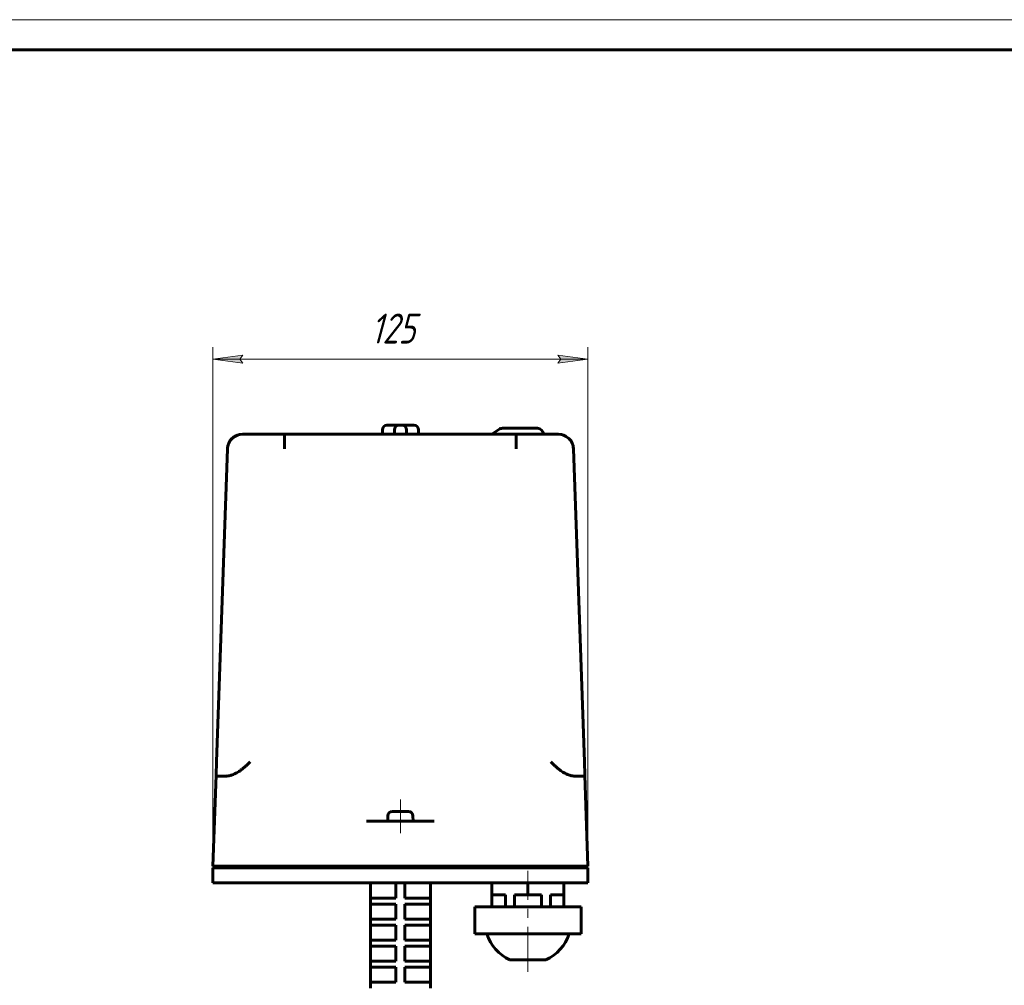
# Model space of a CAD drawing. Header units: millimetres. Extents: x 0 to 594, y 0 to 420.
# Tile 10 of 18: x 266 to 430, y 259 to 420. Entities that reach past the tile are written whole.
import ezdxf

# ---------------------------------------------------------------- set-up
doc = ezdxf.new("R2010")
doc.units = ezdxf.units.MM
for name, pattern in [('K5LT_AXLED', [12, 7.5, -1.5, 1.5, -1.5]), ('K5LT_BASIC', [0]), ('K5LT_THIN', [0])]:
    doc.linetypes.add(name, pattern=pattern)
doc.layers.add('Системный слой', color=7, linetype='Continuous')
doc.layers.add('Системный слой (1)', color=7, linetype='Continuous', true_color=0x6c6c6c)
doc.styles.add('KDIMTEXTSTYLE', font='txt', dxfattribs={"width": 0.96, "oblique": 15, "height": 5})
doc.styles.add('KTEXTSTYLE', font='txt', dxfattribs={"width": 0.96, "height": 5})
doc.dimstyles.new('KDIMSTYLE (0.50)', dxfattribs={"dimtxt": 5, "dimasz": 1, "dimexe": 2, "dimexo": 0, "dimgap": 1, "dimtad": 1, "dimlfac": 2, "dimtxsty": 'KDIMTEXTSTYLE', "dimsah": 1, "dimcen": 0, "dimdle": 1, "dimadec": 0, "dimazin": 0, "dimtfac": 0.667, "dimtmove": 0, "dimatfit": 3, "dimfxl": 1, "dimtvp": 1, "dimtolj": 1, "dimtzin": 0, "dimarcsym": 0})

# ---------------------------------------------------------------- blocks, each defined once
blk = doc.blocks.new('U22')
at = {"layer": 'Системный слой (1)', "color": 143, "linetype": 'K5LT_BASIC', "lineweight": 60, "true_color": 0x33acca}
for p, q in [((301.07, 349.96), (301.05, 349.94)), ((301.08, 349.98), (301.07, 349.96)), ((301.1, 350), (301.08, 349.98)), ((300.53, 348.69), (300.51, 348.48)), ((300.56, 348.9), (300.53, 348.69)), ((300.61, 349.1), (300.56, 348.9))]:
    blk.add_line(p, q, dxfattribs=at)
blk.add_arc((302.6, 349.12), 1.67, 118.8005, 120.9066, dxfattribs=at)
blk = doc.blocks.new('U23')
at = {"layer": 'Системный слой (1)', "color": 143, "linetype": 'K5LT_BASIC', "lineweight": 60, "true_color": 0x33acca}
for p, q in [((355.65, 350.89), (356.1, 350.85)), ((356.1, 350.85), (356.52, 350.74)), ((356.52, 350.74), (356.93, 350.55)), ((357.37, 350.21), (357.46, 350.13)), ((357.46, 350.13), (357.54, 350.04)), ((357.54, 350.04), (357.62, 349.94)), ((358.05, 349.12), (358.1, 348.91)), ((358.1, 348.91), (358.14, 348.7)), ((358.14, 348.7), (358.15, 348.48))]:
    blk.add_line(p, q, dxfattribs=at)
blk = doc.blocks.new('U24')
at = {"layer": 'Системный слой (1)', "color": 143, "linetype": 'K5LT_BASIC', "lineweight": 60, "true_color": 0x33acca}
for p, q in [((301.25, 350.17), (301.1, 350)), ((301.42, 350.32), (301.25, 350.17)), ((301.6, 350.45), (301.42, 350.32)), ((302.18, 350.75), (301.79, 350.58)), ((302.59, 350.86), (302.18, 350.75)), ((303.01, 350.89), (302.59, 350.86))]:
    blk.add_line(p, q, dxfattribs=at)
blk = doc.blocks.new('U25')
at = {"layer": 'Системный слой (1)', "color": 143, "linetype": 'K5LT_BASIC', "lineweight": 60, "true_color": 0x33acca}
for p, q in [((329.33, 288.04), (328, 288.04)), ((330.67, 288.04), (329.33, 288.04))]:
    blk.add_line(p, q, dxfattribs=at)
blk = doc.blocks.new('D8')
at = {"layer": 'Системный слой (1)'}
for points in [[(303.08, 362.77), (302.58, 363.43), (303.08, 364.09), (298.08, 363.43)], [(355.58, 362.77), (360.58, 363.43), (355.58, 364.09), (356.08, 363.43)]]:
    blk.add_hatch(color=7, dxfattribs=at).paths.add_polyline_path(points)
at = {"layer": 'Системный слой (1)', "color": 7, "linetype": 'K5LT_THIN', "lineweight": 18, "true_color": 0xffffff}
for p, q in [((298.08, 278.64), (298.08, 365.43)), ((360.58, 278.64), (360.58, 365.43)), ((298.08, 363.43), (303.08, 364.09)), ((303.08, 362.77), (298.08, 363.43)), ((298.08, 363.43), (360.58, 363.43)), ((303.08, 364.09), (302.58, 363.43)), ((302.58, 363.43), (303.08, 362.77)), ((356.08, 363.43), (355.58, 364.09)), ((355.58, 364.09), (360.58, 363.43)), ((360.58, 363.43), (355.58, 362.77)), ((355.58, 362.77), (356.08, 363.43))]:
    blk.add_line(p, q, dxfattribs=at)
blk.add_wipeout([(324.39, 364.43), (324.39, 371.81), (333.88, 371.81), (333.88, 364.43)]).dxf.layer = 'Системный слой (1)'
at = {"layer": 'Системный слой (1)', "color": 7, "insert": (324.39, 371.02), "char_height": 5, "attachment_point": 1, "style": 'KTEXTSTYLE'}
blk.add_mtext('\\fArial|b0|c204|p34;\\H5.0;\\W1.000;\\Q15;\\fGOST Type AU|b0|i0|c204|p34;\\Q15;\\W0.960;125', dxfattribs=at)
blk = doc.blocks.new('KDIMARROW_01')
at = {"layer": 'Системный слой'}
blk.add_hatch(color=0, dxfattribs=at).paths.add_polyline_path([(0, 0), (-5, 0.66), (-4.5, 0), (-5, -0.66)])
at = {"layer": 'Системный слой', "color": 0, "linetype": 'K5LT_THIN', "lineweight": 18}
for p, q in [((-4.5, 0), (-5, 0.66)), ((-5, 0.66), (0, 0)), ((0, 0), (-5, -0.66)), ((-5, -0.66), (-4.5, 0))]:
    blk.add_line(p, q, dxfattribs=at)
at = {"layer": 'Системный слой (1)', "color": 0, "linetype": 'K5LT_THIN', "lineweight": 18}
blk.add_line((329.33, 203.89), (328.83, 203.89), dxfattribs=at)
blk = doc.blocks.new('U197')
at = {"color": 7, "linetype": 'K5LT_THIN', "lineweight": 18, "true_color": 0xffffff}
blk.add_line((0, 420), (594, 420), dxfattribs=at)
at = {"color": 143, "linetype": 'K5LT_BASIC', "lineweight": 60, "true_color": 0x33acca}
blk.add_line((20, 415), (589, 415), dxfattribs=at)

msp = doc.modelspace()

# ---------------------------------------------------------------- linework, layer by layer
at = {"layer": 'Системный слой (1)', "color": 143, "linetype": 'K5LT_BASIC', "lineweight": 60, "true_color": 0x33acca}
for p, q in [((326.333, 350.894), (326.333, 351.644)), ((327.083, 352.394), (327.583, 352.394)), ((327.583, 352.394), (329.083, 352.394)), ((328.333, 350.894), (328.333, 351.644)), ((329.083, 352.394), (329.583, 352.394)), ((329.583, 352.394), (331.083, 352.394)), ((330.333, 350.894), (330.333, 351.644)), ((331.083, 352.394), (331.583, 352.394)), ((332.333, 350.894), (332.333, 351.644)), ((345.7525, 351.7131), (344.5826, 350.894)), ((352.1545, 351.894), (346.3261, 351.894)), ((310.0229, 350.894), (303.0115, 350.894)), ((310.0229, 350.894), (348.6431, 350.894)), ((355.6545, 350.894), (348.6431, 350.894)), ((298.6911, 296.3067), (300.5131, 348.4812)), ((359.9749, 296.3067), (358.153, 348.4812)), ((298.6129, 294.0679), (298.6911, 296.3067)), ((360.0531, 294.0679), (359.9749, 296.3067)), ((298.083, 278.894), (298.6129, 294.0679)), ((298.9783, 293.894), (299.7941, 293.894)), ((358.872, 293.894), (359.6877, 293.894)), ((360.583, 278.894), (360.0531, 294.0679)), ((327.2487, 287.3267), (327.208, 286.394)), ((331.4173, 287.3267), (331.458, 286.394)), ((325.8629, 286.394), (323.6961, 286.394)), ((327.1679, 286.394), (325.8629, 286.394)), ((327.1679, 286.394), (331.4981, 286.394)), ((332.8031, 286.394), (331.4981, 286.394)), ((332.8031, 286.394), (334.9699, 286.394)), ((300.5815, 278.894), (298.083, 278.894)), ((323.8473, 278.894), (300.5815, 278.894)), ((304.333, 278.894), (304.333, 278.644)), ((326.0141, 278.894), (323.8473, 278.894)), ((327.1679, 278.894), (326.0141, 278.894)), ((331.4981, 278.894), (327.1679, 278.894)), ((332.6519, 278.894), (331.4981, 278.894)), ((332.6519, 278.894), (334.8187, 278.894)), ((358.0845, 278.894), (334.8187, 278.894)), ((354.333, 278.894), (354.333, 278.644)), ((354.583, 278.894), (354.583, 278.644)), ((360.583, 278.894), (358.0845, 278.894)), ((298.083, 278.644), (298.083, 276.144)), ((298.083, 278.644), (298.083, 276.144)), ((300.5815, 278.644), (298.083, 278.644)), ((323.8473, 278.644), (300.5815, 278.644)), ((326.0141, 278.644), (323.8473, 278.644)), ((327.1679, 278.644), (326.0141, 278.644)), ((331.4981, 278.644), (327.1679, 278.644)), ((332.6519, 278.644), (331.4981, 278.644)), ((334.8187, 278.644), (332.6519, 278.644)), ((358.0845, 278.644), (334.8187, 278.644)), ((360.583, 278.644), (358.0845, 278.644)), ((360.583, 278.644), (360.583, 276.144)), ((360.583, 278.644), (360.583, 276.144)), ((300.5815, 276.144), (298.083, 276.144)), ((323.8473, 276.144), (300.5815, 276.144)), ((326.0141, 276.144), (323.8473, 276.144)), ((324.333, 273.5542), (324.333, 276.144)), ((327.1679, 276.144), (326.0141, 276.144)), ((331.4981, 276.144), (327.1679, 276.144)), ((328.583, 273.5542), (328.583, 276.144)), ((330.083, 273.5542), (330.083, 276.144)), ((332.6519, 276.144), (331.4981, 276.144)), ((334.8187, 276.144), (332.6519, 276.144)), ((334.333, 273.5542), (334.333, 276.144)), ((358.0845, 276.144), (334.8187, 276.144)), ((344.583, 274.144), (344.583, 276.144)), ((350.583, 274.144), (350.583, 276.144)), ((356.583, 274.144), (356.583, 276.144)), ((360.583, 276.144), (358.0845, 276.144)), ((346.8554, 274.144), (344.583, 274.144)), ((344.583, 274.144), (344.583, 272.144)), ((346.8554, 274.144), (346.8554, 272.144)), ((348.3106, 274.144), (348.3106, 272.144)), ((350.583, 274.144), (348.3106, 274.144)), ((352.8554, 274.144), (350.583, 274.144)), ((352.8554, 274.144), (352.8554, 272.144)), ((356.583, 274.144), (354.3106, 274.144)), ((354.3106, 274.144), (354.3106, 272.144)), ((356.583, 274.144), (356.583, 272.144)), ((324.333, 272.5542), (324.333, 273.5542)), ((324.333, 273.5542), (325.333, 273.5542)), ((325.333, 272.5542), (324.333, 272.5542)), ((324.333, 270.0542), (324.333, 272.5542)), ((325.333, 273.5542), (328.583, 273.5542)), ((325.333, 272.5542), (328.583, 272.5542)), ((328.583, 270.0542), (328.583, 272.5542)), ((330.083, 273.5542), (333.333, 273.5542)), ((330.083, 270.0542), (330.083, 272.5542)), ((330.083, 272.5542), (333.333, 272.5542)), ((333.333, 273.5542), (334.333, 273.5542)), ((334.333, 272.5542), (333.333, 272.5542)), ((334.333, 272.5542), (334.333, 273.5542)), ((334.333, 270.0542), (334.333, 272.5542)), ((341.7322, 272.144), (342.0671, 272.144)), ((341.7322, 272.144), (341.7322, 267.644)), ((342.0671, 272.144), (345.2425, 272.144)), ((345.2425, 272.144), (347.4076, 272.144)), ((347.4076, 272.144), (353.7584, 272.144)), ((353.7584, 272.144), (355.9235, 272.144)), ((355.9235, 272.144), (359.0989, 272.144)), ((359.0989, 272.144), (359.4339, 272.144)), ((359.4339, 272.144), (359.4339, 267.644)), ((324.333, 269.0542), (324.333, 270.0542)), ((324.333, 270.0542), (325.333, 270.0542)), ((324.333, 266.5542), (324.333, 269.0542)), ((325.333, 269.0542), (324.333, 269.0542)), ((325.333, 270.0542), (328.583, 270.0542)), ((325.333, 269.0542), (328.583, 269.0542)), ((328.583, 266.5542), (328.583, 269.0542)), ((330.083, 270.0542), (333.333, 270.0542)), ((330.083, 269.0542), (333.333, 269.0542)), ((330.083, 266.5542), (330.083, 269.0542)), ((333.333, 270.0542), (334.333, 270.0542)), ((334.333, 269.0542), (333.333, 269.0542)), ((334.333, 269.0542), (334.333, 270.0542)), ((334.333, 266.5542), (334.333, 269.0542)), ((342.0671, 267.644), (341.7322, 267.644)), ((345.2425, 267.644), (342.0671, 267.644)), ((347.4076, 267.644), (345.2425, 267.644)), ((353.7584, 267.644), (347.4076, 267.644)), ((355.9235, 267.644), (353.7584, 267.644)), ((359.0989, 267.644), (355.9235, 267.644)), ((359.4339, 267.644), (359.0989, 267.644)), ((324.333, 266.5542), (325.333, 266.5542)), ((324.333, 265.5542), (324.333, 266.5542)), ((325.333, 266.5542), (328.583, 266.5542)), ((330.083, 266.5542), (333.333, 266.5542)), ((333.333, 266.5542), (334.333, 266.5542)), ((334.333, 265.5542), (334.333, 266.5542)), ((324.333, 263.0542), (324.333, 265.5542)), ((325.333, 265.5542), (324.333, 265.5542)), ((325.333, 265.5542), (328.583, 265.5542)), ((328.583, 263.0542), (328.583, 265.5542)), ((330.083, 265.5542), (333.333, 265.5542)), ((330.083, 263.0542), (330.083, 265.5542)), ((334.333, 265.5542), (333.333, 265.5542)), ((334.333, 263.0542), (334.333, 265.5542)), ((324.333, 262.0542), (324.333, 263.0542)), ((324.333, 263.0542), (325.333, 263.0542)), ((325.333, 263.0542), (328.583, 263.0542)), ((330.083, 263.0542), (333.333, 263.0542)), ((333.333, 263.0542), (334.333, 263.0542)), ((334.333, 262.0542), (334.333, 263.0542)), ((347.583, 263.2978), (353.583, 263.2978)), ((325.333, 262.0542), (324.333, 262.0542)), ((324.333, 259.5542), (324.333, 262.0542)), ((325.333, 262.0542), (328.583, 262.0542)), ((328.583, 259.5542), (328.583, 262.0542)), ((330.083, 259.5542), (330.083, 262.0542)), ((330.083, 262.0542), (333.333, 262.0542)), ((334.333, 262.0542), (333.333, 262.0542)), ((334.333, 259.5542), (334.333, 262.0542)), ((324.333, 258.5542), (324.333, 259.5542)), ((324.333, 259.5542), (325.333, 259.5542)), ((325.333, 259.5542), (328.583, 259.5542)), ((330.083, 259.5542), (333.333, 259.5542)), ((333.333, 259.5542), (334.333, 259.5542)), ((334.333, 258.5542), (334.333, 259.5542))]:
    msp.add_line(p, q, dxfattribs=at)
at = {"layer": 'Системный слой (1)', "color": 30, "linetype": 'K5LT_AXLED', "lineweight": 18, "true_color": 0xff8000}
for p, q in [((329.333, 290.044), (329.333, 284.394)), ((350.583, 261.2978), (350.583, 278.144))]:
    msp.add_line(p, q, dxfattribs=at)
at = {"layer": 'Системный слой (1)', "color": 143, "linetype": 'K5LT_BASIC', "lineweight": 60, "true_color": 0x33acca}
for centre, radius, start, end in [((327.083, 351.644), 0.75, 90, 180), ((329.083, 351.644), 0.75, 90, 180), ((329.583, 351.644), 0.75, 0, 90), ((331.583, 351.644), 0.75, 0, 90), ((346.3261, 350.894), 1, 90, 125), ((352.1545, 350.894), 1, 0, 90), ((303.0115, 348.394), 2.5, 90, 178), ((355.6545, 348.394), 2.5, 2, 90), ((327.998, 287.294), 0.75, 90, 177.5), ((330.668, 287.294), 0.75, 2.5, 90), ((350.583, 269.8535), 7.2095, 197.846856, 245.410403), ((350.583, 269.8535), 7.2095, 294.589597, 342.153144)]:
    msp.add_arc(centre, radius, start, end, dxfattribs=at)
for points, knots in [([(310.0229, 348.4812), (310.023, 348.498), (310.023, 348.5318), (310.0229, 348.5824), (310.0231, 348.6332), (310.0229, 348.684), (310.0231, 348.7349), (310.0232, 348.7758), (310.0228, 348.8095), (310.0232, 348.8432), (310.023, 348.8866), (310.0231, 348.9367), (310.0229, 348.9868), (310.023, 349.0367), (310.0229, 349.0864), (310.0229, 349.1526), (310.0228, 349.2183), (310.0228, 349.2834), (310.0227, 349.3318), (310.023, 349.3797), (310.0227, 349.4267), (310.0228, 349.4632), (310.0228, 349.4935), (310.0228, 349.5231), (310.0228, 349.5611), (310.0228, 349.6032), (310.0227, 349.6441), (310.023, 349.6836), (310.023, 349.7219), (310.0228, 349.7586), (310.023, 349.7942), (310.0228, 349.8285), (310.0229, 349.862), (310.0229, 349.8945), (310.0229, 349.9264), (310.0229, 349.9582), (310.0229, 349.9853), (310.0229, 350.0068), (310.0229, 350.0293), (310.0229, 350.0572), (310.0229, 350.0939), (310.0229, 350.134), (310.0229, 350.2435), (310.0229, 350.344), (310.0229, 350.4315), (310.0229, 350.4597), (310.0229, 350.4809), (310.0229, 350.4969), (310.0229, 350.5119), (310.0229, 350.5298), (310.0229, 350.5505), (310.0229, 350.5704), (310.023, 350.5897), (310.023, 350.6085), (310.023, 350.6267), (310.0229, 350.6443), (310.0229, 350.6614), (310.023, 350.6778), (310.023, 350.6937), (310.0231, 350.7091), (310.0229, 350.7238), (310.0231, 350.738), (310.0228, 350.7516), (310.0231, 350.7646), (310.0228, 350.7771), (310.0231, 350.7891), (310.0228, 350.8004), (310.0231, 350.8112), (310.023, 350.8213), (310.0231, 350.8309), (310.0229, 350.8399), (310.0229, 350.8482), (310.0229, 350.8586), (310.0229, 350.8744), (310.0229, 350.8898), (310.0229, 350.8939), (310.0229, 350.894)], [0, 0, 0, 0, 1.0121588, 2.02986075, 3.05216523, 4.07900136, 5.10707893, 6.13581645, 6.56589787, 7.16405643, 8.19236421, 9.220467, 10.25041687, 11.28236463, 12.31802088, 13.35539072, 15.43767061, 16.48279264, 17.529287, 18.56979609, 19.60260227, 20.61854231, 20.99500657, 21.62551204, 22.60579302, 23.5683233, 24.50391017, 25.43038956, 26.32787631, 27.20584554, 28.05484638, 28.89423413, 29.71457778, 30.52558082, 31.32727888, 32.12901539, 32.95858043, 33.4354438, 33.81611258, 34.73018462, 35.67273834, 36.78992446, 38.05368109, 44.95064155, 46.06698918, 47.0083873, 47.92118258, 48.3638088, 48.77711397, 49.6048743, 50.40452194, 51.20405561, 52.00303371, 52.80158036, 53.59969305, 54.39770749, 55.19562495, 55.99365021, 56.79177156, 57.58986078, 58.38862335, 59.18827963, 59.99036057, 60.79385217, 61.60198047, 62.41345213, 63.22990657, 64.04781871, 64.8718617, 65.70064197, 66.53792204, 67.37888597, 68.2294812, 69.95111793, 73.44785194, 77, 77, 77, 77]), ([(348.6431, 350.894), (348.6431, 350.8939), (348.6431, 350.8908), (348.6431, 350.8816), (348.6431, 350.8746), (348.6431, 350.8663), (348.6431, 350.8567), (348.6431, 350.8425), (348.6431, 350.8261), (348.6431, 350.8076), (348.6431, 350.7932), (348.643, 350.7824), (348.643, 350.7581), (348.643, 350.7073), (348.6431, 350.6234), (348.6431, 350.5069), (348.6431, 350.3777), (348.6431, 350.255), (348.6431, 350.1699), (348.6431, 350.1227), (348.6431, 350.0605), (348.6431, 350.0023), (348.6431, 349.9417), (348.6431, 349.8876), (348.6432, 349.8355), (348.643, 349.785), (348.6433, 349.7365), (348.6432, 349.6896), (348.6433, 349.645), (348.6431, 349.602), (348.6429, 349.5692), (348.6434, 349.5417), (348.6429, 349.5148), (348.6434, 349.479), (348.643, 349.4382), (348.6433, 349.3951), (348.6432, 349.3478), (348.6432, 349.2946), (348.6431, 349.2373), (348.6431, 349.178), (348.6431, 349.1186), (348.6431, 349.061), (348.6432, 349.0073), (348.6432, 348.9598), (348.6432, 348.9165), (348.643, 348.8761), (348.6432, 348.8366), (348.6432, 348.7982), (348.6432, 348.7606), (348.643, 348.7237), (348.6432, 348.6874), (348.6431, 348.6519), (348.6431, 348.6169), (348.6431, 348.5601), (348.6431, 348.5149), (348.6431, 348.4812)], [0, 0, 0, 0, 2.7657464, 3.67473696, 4.5766871, 5.45819078, 6.32628121, 7.17505745, 8.83533386, 9.6337867, 10.39948209, 11.15189012, 11.25908644, 13.91481949, 17.72133879, 19.98102175, 24.21747495, 27.62909261, 28.19823151, 29.59029334, 30.52839284, 31.90553029, 32.95713548, 33.94397655, 34.88759333, 35.76663316, 36.62439891, 37.42296533, 38.18345627, 38.89036993, 39.58153269, 39.81383029, 40.24785167, 40.90515439, 41.55978466, 42.22052746, 42.97246998, 43.8094705, 44.72839286, 45.64440705, 46.55322198, 47.45764707, 48.26603267, 48.98247715, 49.59781753, 50.20411308, 50.78738365, 51.35653593, 51.90702002, 52.45285485, 52.98511596, 53.50839997, 54.01830872, 54.52383522, 56, 56, 56, 56]), ([(301.1114, 294.0679), (301.2463, 294.1095), (301.5094, 294.205), (301.8875, 294.3813), (302.2551, 294.5889), (302.6241, 294.8326), (303.0097, 295.1238), (303.419, 295.4709), (303.8515, 295.8726), (304.1431, 296.1589), (304.2928, 296.3067)], [0, 0, 0, 0, 1.1794457, 2.34679214, 3.50651611, 4.72181721, 6.05500832, 7.56669177, 9.22406547, 11, 11, 11, 11]), ([(357.5546, 294.0679), (357.4198, 294.1095), (357.1566, 294.205), (356.7785, 294.3813), (356.4109, 294.5889), (356.0419, 294.8326), (355.6563, 295.1238), (355.247, 295.4709), (354.8145, 295.8726), (354.5229, 296.1589), (354.3732, 296.3067)], [0, 0, 0, 0, 1.1794457, 2.34679214, 3.50651611, 4.72181721, 6.05500832, 7.56669177, 9.22406547, 11, 11, 11, 11]), ([(298.9783, 293.894), (298.9145, 293.894), (298.807, 293.8988), (298.6984, 293.9241), (298.6376, 293.9661), (298.6148, 294.0156), (298.6124, 294.0529), (298.6129, 294.0679)], [0, 0, 0, 0, 2.08263259, 3.99090934, 5.63923765, 7.12682204, 8, 8, 8, 8]), ([(299.7941, 293.894), (299.908, 293.894), (300.1165, 293.8992), (300.4057, 293.924), (300.6788, 293.9621), (300.9075, 294.0093), (301.0627, 294.0529), (301.1114, 294.0679)], [0, 0, 0, 0, 2.29264219, 3.99090934, 5.23900693, 7.12682204, 8, 8, 8, 8]), ([(358.872, 293.894), (358.758, 293.894), (358.5496, 293.8992), (358.2603, 293.924), (357.9872, 293.9621), (357.7585, 294.0093), (357.6033, 294.0529), (357.5546, 294.0679)], [0, 0, 0, 0, 2.29264219, 3.99090934, 5.23900693, 7.12682204, 8, 8, 8, 8]), ([(359.6877, 293.894), (359.7515, 293.894), (359.8591, 293.8988), (359.9676, 293.9241), (360.0284, 293.9661), (360.0512, 294.0156), (360.0536, 294.0529), (360.0531, 294.0679)], [0, 0, 0, 0, 2.08263259, 3.99090934, 5.63923765, 7.12682204, 8, 8, 8, 8])]:
    msp.add_open_spline(points, degree=3, knots=knots, dxfattribs=at)

# ---------------------------------------------------------------- block references
at = {"layer": 'Системный слой (1)'}
for name in ['U22', 'U24', 'U23', 'U25']:
    msp.add_blockref(name, (0, 0), dxfattribs=at)

# ---------------------------------------------------------------- next in the draw order: dimensions: what is measured, and where the dimension line sits
at = {"layer": 'Системный слой (1)', "color": 7}
dim = msp.add_linear_dim(base=(298.083, 363.4316), p1=(360.583, 278.644), p2=(298.083, 278.644), dimstyle='KDIMSTYLE (0.50)', override={"dimexo": 0, "dimpost": '\\fGOST Type AU|b0|c204|p34;\\H5.0;\\W0.960;\\Q15;<>', "dimblk1": 'KDIMARROW_01', "dimblk2": 'KDIMARROW_01', "dimse1": 0, "dimse2": 0, "dimclrt": 7, "dimtol": 1, "dimtp": 0, "dimtm": 0, "dimtdec": 5, "dimtolj": 1}, dxfattribs=at)
dim.commit()
dim.dimension.update_dxf_attribs({"geometry": 'D8', "text_midpoint": (329.333, 363.4316), "dimtype": 160})

# ---------------------------------------------------------------- next in the draw order: block references
msp.add_blockref('U197', (0, 0))

doc.saveas('drawing.dxf')
